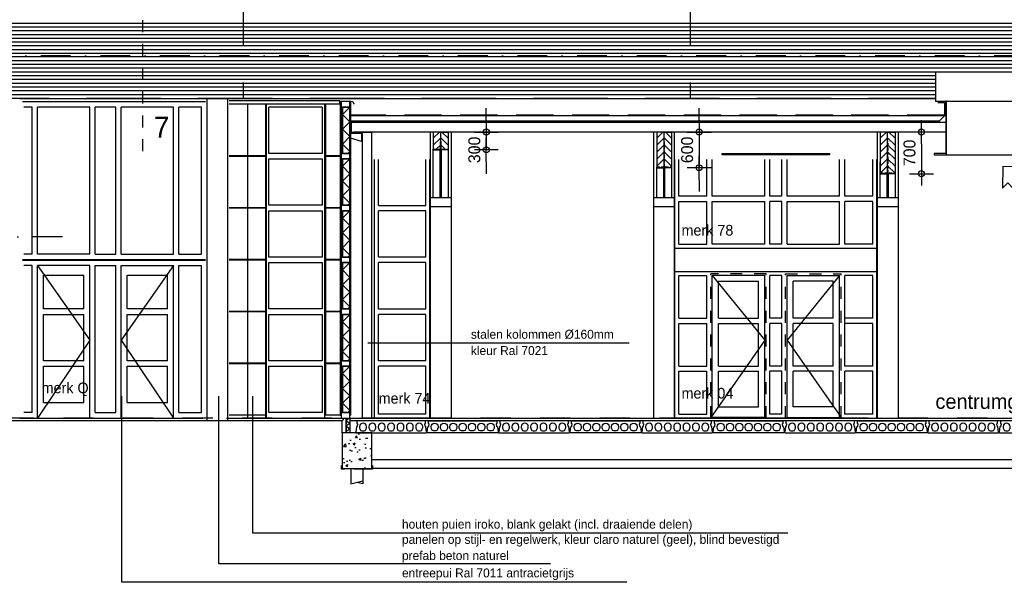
# Model space of a CAD drawing. Extents: x 0 to 140000, y 0 to 84100.
# Tile 75 of 105: x 35122 to 51645, y 42877 to 52321. Entities that reach past the tile are written whole.
import ezdxf
from ezdxf.enums import TextEntityAlignment as Align

# ---------------------------------------------------------------- set-up
doc = ezdxf.new("R2010")
doc.units = 0
doc.header["$LTSCALE"] = 100
doc.header["$MEASUREMENT"] = 0
doc.header["$PDMODE"] = 35
doc.header["$PDSIZE"] = 5
for name, pattern in [('B0201', [50, 31.25, -6.25, 6.25, -6.25]), ('B0701', [9.375, 6.25, -3.125]), ('B0702', [4.6875, 3.125, -1.5625]), ('B0703', [18.75, 12.5, -6.25]), ('DASHDOT', [1, 0.5, -0.25, 0, -0.25]), ('DASHED', [0.75, 0.5, -0.25]), ('DASHEDX2', [1.5, 1, -0.5]), ('TEGELS', [4, 2, -2])]:
    doc.linetypes.add(name, pattern=pattern)
doc.layers.get('0').update_dxf_attribs({"linetype": 'CONTINUOUS'})
doc.layers.get('DEFPOINTS').update_dxf_attribs({"linetype": 'CONTINUOUS'})
for name, color, linetype in [('AA21XM2-_ISOLATIES', 1, 'CONTINUOUS'), ('AA27K---_ISOLATIE', 1, 'CONTINUOUS'), ('AA28----_KONSTRUKTIE', 1, 'CONTINUOUS'), ('AC32----_BINNENKOZIJ', 1, 'CONTINUOUS'), ('AL$0A---_WIJZIGINGEN', 2, 'CONTINUOUS'), ('AL$1A---_ALGEMEEN', 1, 'CONTINUOUS'), ('AL$7A---_STRAMIEN', 42, 'B0201'), ('AL$8A---_HULPLIJNEN', 1, 'CONTINUOUS'), ('AL11----_GRONDWERK', 4, 'CONTINUOUS'), ('AL21----_BUITENWAND', 2, 'CONTINUOUS'), ('AL21XM2-_ISOLATIES', 1, 'CONTINUOUS'), ('AL21XN6-_KUNSTSTOF', 2, 'CONTINUOUS'), ('AL23----_VLOEREN', 7, 'CONTINUOUS'), ('AL27K---_ISOLATIE', 7, 'CONTINUOUS'), ('AL27MH--_METAAL', 7, 'CONTINUOUS'), ('AL28----_KONSTRUKTIE', 3, 'CONTINUOUS'), ('AL28MH--_METAAL', 3, 'CONTINUOUS'), ('AL31----_BUITENKOZ', 7, 'CONTINUOUS'), ('AL32----_BINNENKOZIJ', 7, 'CONTINUOUS'), ('AL43----_VLOERAFW', 1, 'CONTINUOUS'), ('AL45----_PLAFONDAFW', 7, 'CONTINUOUS'), ('AL47----_DAKAFW', 1, 'CONTINUOUS'), ('AM$1A---_ALGEMEEN', 1, 'CONTINUOUS'), ('AT$0A---_WIJZIGINGEN', 7, 'CONTINUOUS'), ('AT$1A---_ALGEMEEN', 7, 'CONTINUOUS'), ('AT$1A---_TEKST', 2, 'CONTINUOUS'), ('DETAILS', 4, 'TEGELS'), ('DICHTING', 3, 'B0702'), ('DLLATATIE', 3, 'B0703')]:
    doc.layers.add(name, color=color, linetype=linetype)
doc.styles.add('00_10', font='B-GBP.shx', dxfattribs={"height": 12})
doc.styles.add('01_100', font='B-GBP.shx', dxfattribs={"height": 180})
doc.styles.add('02_100', font='B-GBP.shx', dxfattribs={"height": 250})
doc.styles.add('03_100', font='B-GBP.shx', dxfattribs={"height": 350})
doc.styles.add('03_AT', font='B-GBP')
doc.styles.add('B-01', font='b-gbp')
doc.dimstyles.new('BV100-18', dxfattribs={"dimscale": 100, "dimtxt": 2, "dimasz": 2, "dimexe": 3, "dimexo": 3, "dimgap": 1, "dimtad": 1, "dimdec": 0, "dimzin": 0, "dimtxsty": 'B-01', "dimblk": 'TOD', "dimcen": 1, "dimdle": 1.25, "dimse1": 1, "dimse2": 1, "dimclrd": 1, "dimclre": 1, "dimclrt": 1, "dimazin": 3, "dimtfac": 0.5, "dimtdec": 0, "dimtix": 1, "dimtmove": 0, "dimatfit": 3, "dimtolj": 1, "dimtzin": 0})

# ---------------------------------------------------------------- blocks, each defined once
blk = doc.blocks.new('N110200A_8790002')
blk.add_lwpolyline([(590, 0), (600, 10), (600, 20), (595, 20), (583.485281, 100.60303), (569.343146, 114.745166), (564.393398, 149.393398), (575, 160), (575, 200), (-575, 200), (-575, 160), (-564.393398, 149.393398), (-569.343146, 114.745166), (-583.485281, 100.60303), (-595, 20), (-600, 20), (-600, 10), (-590, 0)], close=True)
for points in [[(-529.5, 106.5), (-529.5, 86.873683, 0.099699), (-528.330573, 81.0672), (-513.225136, 45.08727, 0.216278), (-508.981623, 41.155233, 0.162058), (-433.018377, 41.155233, 0.216278), (-428.774864, 45.08727), (-413.669427, 81.0672, 0.099699), (-412.5, 86.873683), (-412.5, 106.5, 1)], [(-372.5, 106.5), (-372.5, 86.873683, 0.099699), (-371.330573, 81.0672), (-356.225136, 45.08727, 0.216278), (-351.981623, 41.155233, 0.162058), (-276.018377, 41.155233, 0.216278), (-271.774864, 45.08727), (-256.669427, 81.0672, 0.099699), (-255.5, 86.873683), (-255.5, 106.5, 1)], [(-215.5, 106.5), (-215.5, 86.873683, 0.099699), (-214.330573, 81.0672), (-199.225136, 45.08727, 0.216278), (-194.981623, 41.155233, 0.162058), (-119.018377, 41.155233, 0.216278), (-114.774864, 45.08727), (-99.669427, 81.0672, 0.099699), (-98.5, 86.873683), (-98.5, 106.5, 1)], [(-58.5, 106.5), (-58.5, 86.873683, 0.099699), (-57.330573, 81.0672), (-42.225136, 45.08727, 0.216278), (-37.981623, 41.155233, 0.162058), (37.981623, 41.155233, 0.216278), (42.225136, 45.08727), (57.330573, 81.0672, 0.099699), (58.5, 86.873683), (58.5, 106.5, 1)], [(98.5, 106.5), (98.5, 86.873683, 0.099699), (99.669427, 81.0672), (114.774864, 45.08727, 0.216278), (119.018377, 41.155233, 0.162058), (194.981623, 41.155233, 0.216278), (199.225136, 45.08727), (214.330573, 81.0672, 0.099699), (215.5, 86.873683), (215.5, 106.5, 1)], [(255.5, 106.5), (255.5, 86.873683, 0.099699), (256.669427, 81.0672), (271.774864, 45.08727, 0.216278), (276.018377, 41.155233, 0.162058), (351.981623, 41.155233, 0.216278), (356.225136, 45.08727), (371.330573, 81.0672, 0.099699), (372.5, 86.873683), (372.5, 106.5, 1)], [(412.5, 106.5), (412.5, 86.873683, 0.099699), (413.669427, 81.0672), (428.774864, 45.08727, 0.216278), (433.018377, 41.155233, 0.162058), (508.981623, 41.155233, 0.216278), (513.225136, 45.08727), (528.330573, 81.0672, 0.099699), (529.5, 86.873683), (529.5, 106.5, 1)]]:
    blk.add_lwpolyline(points, format="xyb", close=True)
blk = doc.blocks.new('ARC9124')
at = {"color": 0}
for q in [(-124, -62), (124, -62)]:
    blk.add_line((0, 62), q, dxfattribs=at)
blk = doc.blocks.new('AS00S005')
at = {"layer": 'AL$0A---_WIJZIGINGEN'}
blk.add_lwpolyline([(0, 0), (-5.12, -5.12), (-5.12, -2.56), (-13.06, -2.56), (-13.06, 2.56), (-5.12, 2.56), (-5.12, 5.12)], close=True, dxfattribs=at)
at = {"layer": 'AT$0A---_WIJZIGINGEN', "color": 3, "style": '03_AT'}
blk.add_attdef('NUMMER', text='', height=3.5, dxfattribs=at).set_placement((-8.98, -0.06), align=Align.MIDDLE)
blk = doc.blocks.new('TOD')
for p, q in [((0, -1), (0, 1)), ((-1, 0), (1, 0))]:
    blk.add_line(p, q)
blk.add_circle((0, 0), 0.25)
blk = doc.blocks.new('*D625')
at = {"color": 1, "linetype": 'BYBLOCK'}
for p, q in [((42952, 50635), (42952, 50835)), ((42952, 50435), (42952, 50135)), ((42952, 50435), (42952, 50135)), ((42952, 49935), (42952, 49735))]:
    blk.add_line(p, q, dxfattribs=at)
at = {"layer": 'DEFPOINTS', "color": 0, "linetype": 'BYBLOCK'}
for p in [(42665, 50435), (42665, 50135), (42952, 50135)]:
    blk.add_point(p, dxfattribs=at)
at = {"color": 1, "linetype": 'BYBLOCK', "xscale": 200, "yscale": 200, "zscale": 200}
for p, rotation in [((42952, 50435), 270), ((42952, 50135), 90)]:
    blk.add_blockref('TOD', p, dxfattribs=dict(at, rotation=rotation))
at = {"color": 1, "linetype": 'BYBLOCK', "insert": (42752, 50135), "char_height": 200, "attachment_point": 5, "rotation": 90, "style": 'B-01'}
blk.add_mtext('\\A1;300', dxfattribs=at)
blk = doc.blocks.new('*D626')
at = {"color": 1, "linetype": 'BYBLOCK'}
for p, q in [((46523, 50635), (46523, 50835)), ((46523, 50435), (46523, 49835)), ((46523, 49635), (46523, 49435))]:
    blk.add_line(p, q, dxfattribs=at)
at = {"layer": 'DEFPOINTS', "color": 0, "linetype": 'BYBLOCK'}
for p in [(46190, 50435), (46094, 49835), (46523, 49835)]:
    blk.add_point(p, dxfattribs=at)
at = {"color": 1, "linetype": 'BYBLOCK', "xscale": 200, "yscale": 200, "zscale": 200}
for p, rotation in [((46523, 50435), 270), ((46523, 49835), 90)]:
    blk.add_blockref('TOD', p, dxfattribs=dict(at, rotation=rotation))
at = {"color": 1, "linetype": 'BYBLOCK', "insert": (46323, 50135), "char_height": 200, "attachment_point": 5, "rotation": 90, "style": 'B-01'}
blk.add_mtext('\\A1;600', dxfattribs=at)
blk = doc.blocks.new('*D627')
at = {"color": 1, "linetype": 'BYBLOCK'}
blk.add_line((50255, 50235), (50255, 49935), dxfattribs=at)
at = {"layer": 'DEFPOINTS', "color": 0, "linetype": 'BYBLOCK'}
for p in [(49921, 50435), (49812, 49735), (50255, 49735)]:
    blk.add_point(p, dxfattribs=at)
at = {"color": 1, "linetype": 'BYBLOCK', "xscale": 200, "yscale": 200, "zscale": 200}
for p, rotation in [((50255, 50435), 90), ((50255, 49735), 270)]:
    blk.add_blockref('TOD', p, dxfattribs=dict(at, rotation=rotation))
at = {"color": 1, "linetype": 'BYBLOCK', "insert": (50055, 50085), "char_height": 200, "attachment_point": 5, "rotation": 90, "style": 'B-01'}
blk.add_mtext('\\A1;700', dxfattribs=at)

msp = doc.modelspace()

# ---------------------------------------------------------------- hatches: boundary and pattern name
at = {"layer": 'AA28----_KONSTRUKTIE'}
h = msp.add_hatch(dxfattribs=at)
h.set_pattern_fill('ANSI31', color=256, scale=666, style=0)
h.set_pattern_definition([(45, (-49403.96, 25384.29), (-58.86664, 58.86664), [])])
h.paths.add_polyline_path([(42186.7, 50434.7), (42061.7, 50434.7), (42061.7, 50134.7), (42186.7, 50134.7)])
h = msp.add_hatch(dxfattribs=at)
h.set_pattern_fill('ANSI31', color=256, scale=666, style=0)
h.set_pattern_definition([(135, (133777.34, 25384.29), (58.86664, 58.86664), [])])
h.paths.add_polyline_path([(42186.7, 50434.7), (42311.7, 50434.7), (42311.7, 50134.7), (42186.7, 50134.7)])
h = msp.add_hatch(dxfattribs=at)
h.set_pattern_fill('ANSI31', color=256, scale=666, style=0)
h.set_pattern_definition([(45, (-45653.96, 25384.29), (-58.86664, 58.86664), [])])
h.paths.add_polyline_path([(45936.7, 50434.7), (45811.7, 50434.7), (45811.7, 49834.7), (45936.7, 49834.7)])
h = msp.add_hatch(dxfattribs=at)
h.set_pattern_fill('ANSI31', color=256, scale=666, style=0)
h.set_pattern_definition([(135, (137527.34, 25384.29), (58.86664, 58.86664), [])])
h.paths.add_polyline_path([(45936.7, 50434.7), (46061.7, 50434.7), (46061.7, 49834.7), (45936.7, 49834.7)])
h = msp.add_hatch(dxfattribs=at)
h.set_pattern_fill('ANSI31', color=256, scale=666, style=0)
h.set_pattern_definition([(45, (-41903.96, 25384.29), (-58.86664, 58.86664), [])])
h.paths.add_polyline_path([(49686.7, 50434.7), (49561.7, 50434.7), (49561.7, 49734.7), (49686.7, 49734.7)])
h = msp.add_hatch(dxfattribs=at)
h.set_pattern_fill('ANSI31', color=256, scale=666, style=0)
h.set_pattern_definition([(135, (141277.34, 25384.29), (58.86664, 58.86664), [])])
h.paths.add_polyline_path([(49686.7, 50434.7), (49811.7, 50434.7), (49811.7, 49734.7), (49686.7, 49734.7)])
h = msp.add_hatch(dxfattribs=at)
h.set_pattern_fill('AR-CONC', color=256, scale=50, style=0)
h.set_pattern_definition([(50, (-55340.1, 60), (358.6301, -31.3761), [37.5, -412.5]), (355, (-55340.1, 60), (-69.3757, 376.0961), [30, -330]), (100.4514, (-55310.22, 57.4), (289.2547, 344.7198), [31.8701, -350.571]), (46.1842, (-55340.1, 160), (533.6205, -82.7595), [56.25, -618.75]), (96.6356, (-55295.64, 153.1), (467.3314, 487.059), [47.8051, -525.8565]), (351.1842, (-55340.1, 160), (467.331, 487.0593), [45, -495]), (21, (-55290.1, 135), (298.4535, -201.30945), [37.5, -412.5]), (326, (-55290.1, 135), (121.6577, 362.575), [30, -330]), (71.4514, (-55265.23, 118.22), (420.1113, 161.2652), [31.8701, -350.571]), (37.5, (-55340.1, 60), (6.07993, 166.44693), [0, -326, 0, -335, 0, -331.25]), (7.5, (-55340.1, 60), (131.53477, 197.20586), [0, -191, 0, -318.5, 0, -126.25]), (327.5, (-55451.6, 60), (266.91122, -11.27744), [0, -125, 0, -390, 0, -517.5]), (317.5, (-55501.6, 60), (291.5931, 50.0525), [0, -162.5, 0, -259, 0, -367.5])])
h.paths.add_polyline_path([(40530.9, 44784.7), (41030.9, 44784.7), (41030.9, 45384.7), (40530.9, 45384.7)])

# ---------------------------------------------------------------- linework, layer by layer
at = {"color": 42}
for p, q in [((46118.7, 45634.7), (46118.7, 49972.2)), ((46185.7, 48551.7), (46185.7, 49268.7)), ((46111.7, 48484.7), (49497.7, 48484.7)), ((46185.7, 48551.7), (46655.7, 48551.7)), ((47623.7, 48551.7), (46743.7, 48551.7)), ((47911.7, 48551.7), (47711.7, 48551.7)), ((47999.7, 48551.7), (48879.7, 48551.7)), ((49437.7, 48551.7), (48967.7, 48551.7)), ((41937.7, 48332.7), (41145, 48332.7)), ((41937.7, 48244.7), (41145, 48244.7)), ((46111.7, 48094.7), (49497.7, 48094.7)), ((46185.7, 48027.7), (46655.7, 48027.7)), ((46185.7, 47310.7), (46185.7, 48027.7)), ((46655.7, 47310.7), (46655.7, 48027.7)), ((47623.7, 48027.7), (46743.7, 48027.7)), ((46743.7, 45634.7), (46743.7, 48027.7)), ((46848.7, 47310.7), (46848.7, 47932.7)), ((46848.7, 47932.7), (47518.9, 47932.7)), ((47518.9, 47310.7), (47518.9, 47932.7)), ((47623.7, 45634.7), (47623.7, 48027.7)), ((47911.7, 48027.7), (47711.7, 48027.7)), ((47711.7, 47310.7), (47711.7, 48027.7)), ((47911.7, 47310.7), (47911.7, 48027.7)), ((47999.7, 48027.7), (48879.7, 48027.7)), ((47999.7, 45634.7), (47999.7, 48027.7)), ((48104.5, 47310.7), (48104.5, 47932.7)), ((48774.7, 47932.7), (48104.5, 47932.7)), ((48774.7, 47310.7), (48774.7, 47932.7)), ((48879.7, 45634.7), (48879.7, 48027.7)), ((49437.7, 48027.7), (48967.7, 48027.7)), ((48967.7, 46506.7), (48967.7, 48027.7)), ((49437.7, 47310.7), (49437.7, 48027.7)), ((41937.7, 47462.7), (41145, 47462.7)), ((41937.7, 47374.7), (41145, 47374.7)), ((46185.7, 47310.7), (46655.7, 47310.7)), ((46848.7, 47310.7), (47519.1, 47310.7)), ((47911.9, 47310.7), (47711.7, 47310.7)), ((48774.9, 47310.7), (48104.5, 47310.7)), ((48967.7, 46527.3), (48967.7, 47287)), ((49437.9, 47310.7), (48967.9, 47310.7)), ((46185.7, 47222.7), (46655.7, 47222.7)), ((46185.7, 46506.7), (46185.7, 47222.7)), ((46655.7, 46506.7), (46655.7, 47222.7)), ((46848.7, 46506.7), (46848.7, 47222.7)), ((46848.7, 47222.7), (47519.1, 47222.7)), ((47518.9, 46506.7), (47518.9, 47222.7)), ((47911.9, 47222.7), (47711.7, 47222.7)), ((47711.7, 46506.7), (47711.7, 47222.7)), ((47911.7, 46506.7), (47911.7, 47222.7)), ((48104.5, 46506.7), (48104.5, 47222.7)), ((48774.9, 47222.7), (48104.5, 47222.7)), ((48774.7, 46506.7), (48774.7, 47222.7)), ((49437.9, 47222.7), (48967.9, 47222.7)), ((49437.7, 46506.7), (49437.7, 47222.7)), ((41937.7, 46592.7), (41145, 46592.7)), ((41937.7, 46504.7), (41145, 46504.7)), ((46185.7, 46506.7), (46655.7, 46506.7)), ((46848.7, 46506.7), (47518.9, 46506.7)), ((47911.7, 46506.7), (47711.7, 46506.7)), ((48774.7, 46506.7), (48104.5, 46506.7)), ((49437.7, 46506.7), (48967.7, 46506.7)), ((46185.7, 46418.7), (46655.7, 46418.7)), ((46185.7, 45701.7), (46185.7, 46418.7)), ((46655.7, 45701.7), (46655.7, 46418.7)), ((46848.7, 45820.7), (46848.7, 46418.7)), ((46848.7, 46418.7), (47518.9, 46418.7)), ((47518.9, 45820.7), (47518.9, 46418.7)), ((47911.7, 46418.7), (47711.7, 46418.7)), ((47711.7, 45701.7), (47711.7, 46418.7)), ((47911.7, 45701.7), (47911.7, 46418.7)), ((48104.5, 45820.7), (48104.5, 46418.7)), ((48774.7, 46418.7), (48104.5, 46418.7)), ((48774.7, 45820.7), (48774.7, 46418.7)), ((48967.7, 45701.7), (48967.7, 46418.7)), ((49437.7, 46418.7), (48967.7, 46418.7)), ((49437.7, 45701.7), (49437.7, 46418.7)), ((46848.7, 45820.7), (47518.9, 45820.7)), ((48774.7, 45820.7), (48104.5, 45820.7)), ((46718.7, 45634.7), (46118.7, 45634.7)), ((46185.7, 45701.7), (46655.7, 45701.7)), ((47623.7, 45644.7), (46743.7, 45644.7)), ((47978.7, 45634.7), (47648.7, 45634.7)), ((47911.7, 45701.7), (47711.7, 45701.7)), ((47999.7, 45644.7), (48879.7, 45644.7)), ((48904.7, 45634.7), (49504.7, 45634.7)), ((49437.7, 45701.7), (48967.7, 45701.7))]:
    msp.add_line(p, q, dxfattribs=at)
msp.add_lwpolyline([(40503.5, 50909.9), (40492.5, 50906.2), (40492.5, 50960.8), (40499.3, 50952.6), (40712.5, 50945.7), (40731.6, 50909.7), (40721.2, 50903.3)])
at = {"color": 0}
msp.add_lwpolyline([(40532.1, 45384.7), (40532.1, 45599.7), (40553.1, 45604.7), (40557.1, 45634.7), (40592.1, 45634.7), (40592.1, 45384.7)], close=True, dxfattribs=at)
at = {"layer": 'AA21XM2-_ISOLATIES'}
for p, q in [((40662.3, 50853.7), (40538.3, 50729.7)), ((40662.3, 50109.7), (40538.3, 50233.7)), ((40662.3, 50109.7), (40627.3, 50074.7)), ((40662.3, 49983.7), (40538.3, 49859.7)), ((40662.3, 49239.7), (40538.3, 49363.7)), ((40662.3, 49113.7), (40538.3, 48989.7)), ((40662.3, 49239.7), (40627.3, 49204.7)), ((40662.3, 48369.7), (40538.3, 48493.7)), ((40662.3, 48369.7), (40627.3, 48334.7)), ((40662.3, 48243.7), (40538.3, 48119.7)), ((40662.3, 47499.7), (40538.3, 47623.7)), ((40662.3, 47499.7), (40627.3, 47464.7)), ((40662.3, 47373.7), (40538.3, 47249.7)), ((40662.3, 46629.7), (40538.3, 46753.7)), ((40662.3, 46629.7), (40627.3, 46594.7)), ((40662.3, 46503.7), (40538.3, 46379.7)), ((40662.3, 45759.7), (40538.3, 45883.7)), ((40662.3, 45759.7), (40627.3, 45724.7))]:
    msp.add_line(p, q, dxfattribs=at)
at = {"layer": 'AA27K---_ISOLATIE'}
for p, q in [((40662.1, 45633.7), (40592.1, 45587.5)), ((40662.1, 45541.3), (40592.1, 45587.5)), ((40662.1, 45541.3), (40592.1, 45495.1)), ((40662.1, 45448.9), (40592.1, 45495.1)), ((40662.1, 45448.9), (40592.1, 45402.7))]:
    msp.add_line(p, q, dxfattribs=at)
at = {"layer": 'AC32----_BINNENKOZIJ', "color": 42}
for p, q in [((46743.7, 48027.7), (47623.7, 46939.7)), ((48879.7, 48027.7), (47999.7, 46939.7)), ((47623.7, 46939.7), (46718.7, 45644.7)), ((47999.7, 46939.7), (48904.7, 45644.7))]:
    msp.add_line(p, q, dxfattribs=at)
at = {"layer": 'AL$1A---_ALGEMEEN'}
for p, q in [((45352.4, 46890.1), (40963.3, 46890.1)), ((36836.7, 42876.7), (36836.7, 46000.1)), ((38464.3, 43189), (38464.3, 46000.1)), ((39034.4, 43702.9), (39034.4, 46000.1)), ((48010.5, 43702.9), (39034.4, 43702.9)), ((44031.1, 43189), (38464.3, 43189)), ((45308.6, 42876.7), (36836.7, 42876.7))]:
    msp.add_line(p, q, dxfattribs=at)
at = {"layer": 'AL$7A---_STRAMIEN', "color": 1, "linetype": 'DASHDOT', "ltscale": 10}
for p, q in [((130984.9, 51714.7), (9173.5, 51714.7)), ((35838.9, 48674.7), (9173.5, 48674.7)), ((102367.1, 45634.7), (9173.5, 45634.7)), ((103361.7, 45634.7), (10168.2, 45634.7))]:
    msp.add_line(p, q, dxfattribs=at)
at = {"layer": 'AL$8A---_HULPLIJNEN'}
for p, q in [((38943.9, 50903.7), (38943.9, 45634.7)), ((40867.5, 50424.8), (40867.5, 45634.7)), ((41027.5, 50424.8), (41027.5, 45634.7)), ((39264.2, 50034.7), (38636.7, 50034.7)), ((39264.2, 50024.7), (38636.7, 50024.7)), ((39264.2, 49164.7), (38636.7, 49164.7)), ((39264.2, 49154.7), (38636.7, 49154.7)), ((39264.2, 48294.7), (38636.7, 48294.7)), ((39264.2, 48284.7), (38636.7, 48284.7)), ((39264.2, 47424.7), (38636.7, 47424.7)), ((39264.2, 47414.7), (38636.7, 47414.7)), ((39264.2, 46554.7), (38636.7, 46554.7)), ((39264.2, 46544.7), (38636.7, 46544.7)), ((39264.2, 45684.7), (38636.7, 45684.7)), ((68186.7, 44934.7), (41031.1, 44934.7)), ((68186.7, 44784.7), (41031.1, 44784.7))]:
    msp.add_line(p, q, dxfattribs=at)
at = {"layer": 'AL$8A---_HULPLIJNEN', "color": 7}
for p, q in [((40255.1, 50903.7), (40255.1, 50034.7)), ((40502.4, 50034.7), (40255.1, 50034.7)), ((40502.4, 50024.7), (40255.1, 50024.7)), ((40255.1, 50024.7), (40255.1, 49164.7)), ((40502.4, 49164.7), (40255.1, 49164.7)), ((40502.4, 49154.7), (40255.1, 49154.7)), ((40255.1, 49154.7), (40255.1, 48294.7)), ((40502.4, 48294.7), (40255.1, 48294.7)), ((40502.4, 48284.7), (40255.1, 48284.7)), ((40255.1, 48284.7), (40255.1, 47424.7)), ((40502.4, 47424.7), (40255.1, 47424.7)), ((40502.4, 47414.7), (40255.1, 47414.7)), ((40255.1, 47414.7), (40255.1, 45684.7)), ((40502.4, 46554.7), (40255.1, 46554.7)), ((40502.4, 46544.7), (40255.1, 46544.7)), ((40502.4, 45684.7), (40255.1, 45684.7))]:
    msp.add_line(p, q, dxfattribs=at)
at = {"layer": 'AL$8A---_HULPLIJNEN', "color": 1}
for p, q in [((40502.4, 50944.7), (40502.4, 50034.7)), ((40514.8, 50944.7), (40514.8, 45684.7)), ((40662.1, 50944.7), (40662.1, 45684.7)), ((40674.5, 50944.7), (40674.5, 50034.7)), ((40502.4, 50034.7), (40514.8, 50034.7)), ((40502.4, 50024.7), (40514.8, 50024.7)), ((40502.4, 50024.7), (40502.4, 49164.7)), ((40662.1, 50034.7), (40674.5, 50034.7)), ((40662.1, 50024.7), (40674.5, 50024.7)), ((40674.5, 50024.7), (40674.5, 49164.7)), ((40502.4, 49164.7), (40514.8, 49164.7)), ((40502.4, 49154.7), (40514.8, 49154.7)), ((40502.4, 49154.7), (40502.4, 48294.7)), ((40662.1, 49164.7), (40674.5, 49164.7)), ((40662.1, 49154.7), (40674.5, 49154.7)), ((40674.5, 49154.7), (40674.5, 48294.7)), ((40502.4, 48294.7), (40514.8, 48294.7)), ((40502.4, 48284.7), (40514.8, 48284.7)), ((40502.4, 48284.7), (40502.4, 47424.7)), ((40662.1, 48294.7), (40674.5, 48294.7)), ((40662.1, 48284.7), (40674.5, 48284.7)), ((40674.5, 48284.7), (40674.5, 47424.7)), ((40502.4, 47424.7), (40514.8, 47424.7)), ((40662.1, 47424.7), (40674.5, 47424.7)), ((40502.4, 47414.7), (40514.8, 47414.7)), ((40502.4, 47414.7), (40502.4, 46554.7)), ((40662.1, 47414.7), (40674.5, 47414.7)), ((40674.5, 47414.7), (40674.5, 46554.7)), ((40502.4, 46554.7), (40514.8, 46554.7)), ((40502.4, 46544.7), (40514.8, 46544.7)), ((40502.4, 46544.7), (40502.4, 45684.7)), ((40662.1, 46554.7), (40674.5, 46554.7)), ((40662.1, 46544.7), (40674.5, 46544.7)), ((40674.5, 46544.7), (40674.5, 45684.7)), ((40502.4, 45684.7), (40514.8, 45684.7)), ((40662.1, 45684.7), (40674.5, 45684.7))]:
    msp.add_line(p, q, dxfattribs=at)
at = {"layer": 'AL$8A---_HULPLIJNEN', "color": 2}
for points in [[(40514.8, 49984.7), (40662.1, 49984.7), (40662.1, 50074.7), (40514.8, 50074.7)], [(40514.8, 49114.7), (40662.1, 49114.7), (40662.1, 49204.7), (40514.8, 49204.7)], [(40514.8, 48244.7), (40662.1, 48244.7), (40662.1, 48334.7), (40514.8, 48334.7)], [(40514.8, 47374.7), (40662.1, 47374.7), (40662.1, 47464.7), (40514.8, 47464.7)], [(40514.8, 46504.7), (40662.1, 46504.7), (40662.1, 46594.7), (40514.8, 46594.7)], [(40514.8, 45634.7), (40662.1, 45634.7), (40662.1, 45724.7), (40514.8, 45724.7)]]:
    msp.add_lwpolyline(points, close=True, dxfattribs=at)
at = {"layer": 'AL11----_GRONDWERK'}
msp.add_line((40530.9, 45584.7), (1000, 45584.7), dxfattribs=at)
at = {"layer": 'AL21----_BUITENWAND', "color": 42}
for p, q in [((11866.7, 52264.7), (105922.4, 52264.7)), ((11866.7, 52201.3), (105922.4, 52201.3)), ((11866.7, 52138), (105922.4, 52138)), ((11866.7, 52074.7), (105922.4, 52074.7)), ((11866.7, 52011.3), (105922.4, 52011.3)), ((11866.7, 51948), (105922.4, 51948)), ((11866.7, 51884.7), (105922.4, 51884.7)), ((11866.7, 51821.3), (105922.4, 51821.3)), ((11866.7, 51758), (105922.4, 51758)), ((105922.4, 51694.7), (11866.7, 51694.7)), ((105922.4, 51631.3), (11866.7, 51631.3)), ((105922.4, 51568), (11866.7, 51568)), ((105922.4, 51504.7), (11866.7, 51504.7)), ((61741.6, 51441.3), (11866.7, 51441.3)), ((50491.6, 51378), (11866.7, 51378)), ((50491.6, 51314.7), (11866.7, 51314.7)), ((50491.6, 51251.3), (11866.7, 51251.3)), ((50491.6, 51188), (11866.7, 51188)), ((50491.6, 51124.7), (11866.7, 51124.7)), ((50491.6, 51061.3), (11866.7, 51061.3))]:
    msp.add_line(p, q, dxfattribs=at)
at = {"layer": 'AL21----_BUITENWAND'}
msp.add_line((35121.7, 50998), (50491.6, 50998), dxfattribs=at)
at = {"layer": 'AL21XM2-_ISOLATIES'}
for points in [[(40538.3, 50074.7), (40662.1, 50074.7), (40662.1, 50854.7), (40538.3, 50854.7)], [(40538.3, 49204.7), (40662.1, 49204.7), (40662.1, 49984.7), (40538.3, 49984.7)], [(40538.3, 48334.7), (40662.1, 48334.7), (40662.1, 49114.7), (40538.3, 49114.7)], [(40538.3, 47464.7), (40662.1, 47464.7), (40662.1, 48244.7), (40538.3, 48244.7)], [(40538.3, 46594.7), (40662.1, 46594.7), (40662.1, 47374.7), (40538.3, 47374.7)], [(40538.3, 45724.7), (40662.1, 45724.7), (40662.1, 46504.7), (40538.3, 46504.7)]]:
    msp.add_lwpolyline(points, close=True, dxfattribs=at)
at = {"layer": 'AL21XN6-_KUNSTSTOF', "color": 0, "linetype": 'B0702'}
msp.add_lwpolyline([(41041.1, 44834.7), (41041.1, 44774.7), (40521.1, 44774.7), (40521.1, 44834.7)], dxfattribs=at)
msp.add_lwpolyline([(41041.1, 44834.7), (41041.1, 44774.7), (40521.1, 44774.7), (40521.1, 44834.7)], dxfattribs=at)
at = {"layer": 'AL23----_VLOEREN'}
for p, q in [((40662.1, 45629.7), (96239.8, 45629.7)), ((96239.8, 45584.7), (40662.1, 45584.7))]:
    msp.add_line(p, q, dxfattribs=at)
at = {"layer": 'AL27K---_ISOLATIE'}
for p, q in [((50640.5, 50704.7), (40674.5, 50704.7)), ((40674.5, 50624.7), (50561.7, 50624.7))]:
    msp.add_line(p, q, dxfattribs=at)
for points in [[(50532.1, 50927.9), (50640.5, 50927.9), (50640.5, 50704.7), (50532.1, 50594.7), (50355.5, 50594.7)], [(40592.1, 45634.7), (40592.1, 45384.7)], [(40662.1, 45634.7), (40662.1, 45384.7)]]:
    msp.add_lwpolyline(points, dxfattribs=at)
at = {"layer": 'AL27MH--_METAAL'}
for p, q in [((50661.9, 50594.7), (40720, 50594.7)), ((50661.9, 50434.7), (40724, 50434.7))]:
    msp.add_line(p, q, dxfattribs=at)
at = {"layer": 'AL27MH--_METAAL', "color": 1}
msp.add_line((50676.9, 50052.7), (52446.9, 50052.7), dxfattribs=at)
at = {"layer": 'AL27MH--_METAAL'}
for points in [[(50491.6, 50952.9), (52632.3, 50952.9), (52632.3, 51441.5), (50491.6, 51441.5)], [(50661.9, 50052.7), (50676.9, 50052.7), (50676.9, 50952.9), (50661.9, 50952.9)]]:
    msp.add_lwpolyline(points, close=True, dxfattribs=at)
at = {"layer": 'AL28----_KONSTRUKTIE', "color": 3}
for p, q in [((38261.7, 50998), (38261.7, 45584.7)), ((38611.7, 50998), (38611.7, 45584.7))]:
    msp.add_line(p, q, dxfattribs=at)
at = {"layer": 'AL28----_KONSTRUKTIE'}
for p, q in [((42011.7, 50434.7), (42011.7, 45634.7)), ((42361.7, 50434.7), (42361.7, 45634.7)), ((45761.7, 45634.7), (45761.7, 50434.7)), ((46111.7, 45634.7), (46111.7, 50434.7)), ((49511.7, 50434.7), (49511.7, 45634.7)), ((49861.7, 50434.7), (49861.7, 45634.7)), ((42011.7, 49334.7), (42361.7, 49334.7)), ((45761.7, 49334.7), (46111.7, 49334.7)), ((49511.7, 49334.7), (49861.7, 49334.7)), ((42011.7, 49184.7), (42361.7, 49184.7)), ((45761.7, 49184.7), (46111.7, 49184.7)), ((49511.7, 49184.7), (49861.7, 49184.7))]:
    msp.add_line(p, q, dxfattribs=at)
at = {"layer": 'AL28----_KONSTRUKTIE', "color": 1}
for p, q in [((40680.9, 44784.7), (40680.9, 44528.7)), ((40880.9, 44784.7), (40880.9, 44528.7)), ((40680.9, 44528.7), (40880.9, 44578.7)), ((40880.9, 44528.7), (40780.9, 44553.7))]:
    msp.add_line(p, q, dxfattribs=at)
at = {"layer": 'AL28----_KONSTRUKTIE'}
for points in [[(42186.7, 50434.7), (42061.7, 50434.7), (42061.7, 50134.7), (42186.7, 50134.7)], [(42186.7, 50434.7), (42311.7, 50434.7), (42311.7, 50134.7), (42186.7, 50134.7)], [(45936.7, 50434.7), (45811.7, 50434.7), (45811.7, 49834.7), (45936.7, 49834.7)], [(45936.7, 50434.7), (46061.7, 50434.7), (46061.7, 49834.7), (45936.7, 49834.7)], [(49686.7, 50434.7), (49561.7, 50434.7), (49561.7, 49734.7), (49686.7, 49734.7)], [(49686.7, 50434.7), (49811.7, 50434.7), (49811.7, 49734.7), (49686.7, 49734.7)], [(40530.9, 44784.7), (41030.9, 44784.7), (41030.9, 45384.7), (40530.9, 45384.7)]]:
    msp.add_lwpolyline(points, close=True, dxfattribs=at)
at = {"layer": 'AL28MH--_METAAL', "color": 3}
msp.add_lwpolyline([(40692.6, 50437.2), (40739.4, 50433.4, -0.3910206), (40744.5, 50427.9), (40744.5, 50424.8), (40674.5, 50424.8), (40674.5, 50604.8), (40744.5, 50604.8), (40744.5, 50601.7, -0.3910206), (40739.4, 50596.2), (40692.6, 50592.5, 0.3910206), (40682.5, 50581.5), (40682.5, 50448.1, 0.3910206)], format="xyb", close=True, dxfattribs=at)
for points in [[(40674.5, 50415), (40674.5, 50424.8), (40857.5, 50424.8), (40857.5, 50415), (40674.5, 50415)], [(40744.5, 50424.8), (40744.5, 50434.7), (41024.1, 50434.7), (41024.1, 50424.8), (40744.5, 50424.8)]]:
    msp.add_lwpolyline(points, close=True, dxfattribs=at)
at = {"layer": 'AL28MH--_METAAL', "color": 1}
msp.add_lwpolyline([(40857.5, 50415), (40857.5, 50415), (40857.5, 50415), (40857.5, 50415), (40857.5, 50415), (40857.5, 50415), (40857.5, 50273.3), (40674.5, 50331.5), (40674.5, 50415), (40857.5, 50415), (40857.5, 50415), (40857.5, 50415)], close=True, dxfattribs=at)
at = {"layer": 'AL31----_BUITENKOZ', "color": 1}
for p, q in [((35170.5, 50944.7), (38237.8, 50944.7)), ((38805.7, 50903.7), (38636.7, 50903.7)), ((39253.1, 45634.7), (39253.1, 50903.7)), ((39264.2, 45634.7), (39264.2, 50903.7)), ((40236.7, 50903.7), (40236.7, 45634.7)), ((40674.5, 50944.7), (40662.1, 50944.7)), ((35330.7, 50854.7), (35188.7, 50854.7)), ((35330.7, 48382.7), (35330.7, 50854.7)), ((36298.7, 50854.7), (35418.7, 50854.7)), ((35418.7, 48382.7), (35418.7, 50854.7)), ((36298.7, 48382.7), (36298.7, 50854.7)), ((36736.7, 50854.7), (36386.7, 50854.7)), ((36386.7, 48382.7), (36386.7, 50854.7)), ((36736.7, 48382.7), (36736.7, 50854.7)), ((37704.7, 50854.7), (36824.7, 50854.7)), ((36824.7, 48382.7), (36824.7, 50854.7)), ((37704.7, 48382.7), (37704.7, 50854.7)), ((38173.1, 50854.7), (37792.7, 50854.7)), ((37792.7, 48382.7), (37792.7, 50854.7)), ((38173.7, 48382.7), (38173.7, 50854.7)), ((39303.5, 50074.7), (39303.5, 50854.7)), ((40197.4, 50854.7), (39303.5, 50854.7)), ((40197.4, 50854.7), (40197.4, 50074.7)), ((40197.4, 50074.7), (39303.5, 50074.7)), ((39303.5, 49984.7), (40197.4, 49984.7)), ((39303.5, 49204.7), (39303.5, 49984.7)), ((40197.4, 49984.7), (40197.4, 49204.7)), ((40197.4, 49204.7), (39303.5, 49204.7)), ((39303.5, 49114.7), (40197.4, 49114.7)), ((39303.5, 48334.7), (39303.5, 49114.7)), ((40197.4, 49114.7), (40197.4, 48334.7)), ((35170.5, 48294.7), (38237.8, 48294.7)), ((35170.5, 48284.7), (38237.8, 48284.7)), ((35330.7, 48382.7), (35188.7, 48382.7)), ((36298.7, 48382.7), (35418.7, 48382.7)), ((36386.7, 48382.7), (36736.7, 48382.7)), ((36824.7, 48382.7), (37704.7, 48382.7)), ((37792.7, 48382.7), (38173.7, 48382.7)), ((40197.4, 48334.7), (39303.5, 48334.7)), ((35330.7, 48196.7), (35188.7, 48196.7)), ((35330.7, 45724.7), (35330.7, 48196.7)), ((35418.7, 48196.7), (36298.7, 46939.7)), ((35418.7, 45634.7), (35418.7, 48196.7)), ((36298.7, 48196.7), (35418.7, 48196.7)), ((36298.7, 45634.7), (36298.7, 48196.7)), ((36386.7, 45724.7), (36386.7, 48196.7)), ((36386.7, 48196.7), (36736.7, 48196.7)), ((36736.7, 45724.7), (36736.7, 48196.7)), ((36824.7, 48196.7), (37704.7, 48196.7)), ((36824.7, 45634.7), (36824.7, 48196.7)), ((37704.7, 48196.7), (36824.7, 46939.7)), ((37704.7, 45634.7), (37704.7, 48196.7)), ((37792.7, 45724.7), (37792.7, 48196.7)), ((37792.7, 48196.7), (38173.7, 48196.7)), ((38173.7, 45724.7), (38173.7, 48196.7)), ((39303.5, 48244.7), (40197.4, 48244.7)), ((39303.5, 47464.7), (39303.5, 48244.7)), ((40197.4, 48244.7), (40197.4, 47464.7)), ((35518.7, 48029.5), (36198.7, 48029.5)), ((35518.7, 47464.7), (35518.7, 48029.5)), ((36198.7, 47464.7), (36198.7, 48029.5)), ((36924.7, 48029.5), (37604.7, 48029.5)), ((36924.7, 47464.7), (36924.7, 48029.5)), ((37604.7, 47464.7), (37604.7, 48029.5)), ((36198.7, 47464.7), (35518.7, 47464.7)), ((37604.7, 47464.7), (36924.7, 47464.7)), ((40197.4, 47464.7), (39303.5, 47464.7)), ((35518.7, 47374.7), (36198.7, 47374.7)), ((35518.7, 46594.7), (35518.7, 47374.7)), ((36198.7, 46594.7), (36198.7, 47374.7)), ((36924.7, 47374.7), (37604.7, 47374.7)), ((36924.7, 46594.7), (36924.7, 47374.7)), ((37604.7, 46594.7), (37604.7, 47374.7)), ((39303.5, 47374.7), (40197.4, 47374.7)), ((39303.5, 46594.7), (39303.5, 47374.7)), ((40197.4, 47374.7), (40197.4, 46594.7)), ((36298.7, 46939.7), (35418.7, 45634.7)), ((36824.7, 46939.7), (37704.7, 45634.7)), ((36198.7, 46594.7), (35518.7, 46594.7)), ((35518.7, 45896.9), (35518.7, 46504.7)), ((35518.7, 46504.7), (36198.7, 46504.7)), ((36198.7, 45896.9), (36198.7, 46504.7)), ((37604.7, 46594.7), (36924.7, 46594.7)), ((36924.7, 45896.9), (36924.7, 46504.7)), ((36924.7, 46504.7), (37604.7, 46504.7)), ((37604.7, 45896.9), (37604.7, 46504.7)), ((40197.4, 46594.7), (39303.5, 46594.7)), ((39303.5, 45724.7), (39303.5, 46504.7)), ((39303.5, 46504.7), (40197.4, 46504.7)), ((40197.4, 46504.7), (40197.4, 45724.7)), ((35518.7, 45896.9), (36198.7, 45896.9)), ((36924.7, 45896.9), (37604.7, 45896.9)), ((35121.7, 45634.7), (38195, 45634.7)), ((35330.7, 45724.7), (35188.7, 45724.7)), ((36386.7, 45724.7), (36736.7, 45724.7)), ((37792.7, 45724.7), (38173.7, 45724.7)), ((38611.7, 45634.7), (38805.7, 45634.7)), ((38790.6, 45634.7), (40514.8, 45634.7)), ((38805.7, 45634.7), (39260.4, 45634.7)), ((40197.4, 45724.7), (39303.5, 45724.7)), ((39434.7, 45634.7), (40514.8, 45634.7))]:
    msp.add_line(p, q, dxfattribs=at)
at = {"layer": 'AL31----_BUITENKOZ'}
msp.add_line((40662.1, 45629.7), (40662.1, 45384.7), dxfattribs=at)
msp.add_line((40662.1, 45629.7), (40662.1, 45384.7), dxfattribs=at)
at = {"layer": 'AL31----_BUITENKOZ', "color": 2}
msp.add_lwpolyline([(40514.8, 50854.7), (40662.1, 50854.7), (40662.1, 50944.7), (40514.8, 50944.7)], close=True, dxfattribs=at)
at = {"layer": 'AL32----_BINNENKOZIJ', "color": 42}
for p, q in [((41078, 45634.7), (41078, 49972.2)), ((41145, 49202.7), (41145, 49972.2)), ((41937.7, 49202.7), (41937.7, 49972.2)), ((42004.7, 45634.7), (42004.7, 49972.2)), ((46118.7, 48674.7), (46118.7, 49972.2)), ((46185.7, 49356.7), (46185.7, 49972.2)), ((46655.7, 49356.7), (46655.7, 49972.2)), ((46743.7, 49356.7), (46743.7, 49972.2)), ((47623.7, 49356.7), (47623.7, 49972.2)), ((47711.7, 49356.7), (47711.7, 49972.2)), ((47911.7, 49356.7), (47911.7, 49972.2)), ((47999.7, 49356.7), (47999.7, 49972.2)), ((48879.7, 49356.7), (48879.7, 49972.2)), ((48967.7, 49356.7), (48967.7, 49972.2)), ((49437.7, 49356.7), (49437.7, 49972.2)), ((49504.7, 48674.7), (49504.7, 49972.2)), ((49504.7, 45634.7), (49504.7, 49972.2)), ((46655.7, 49356.7), (46185.7, 49356.7)), ((46185.7, 49268.7), (46655.7, 49268.7)), ((46655.7, 48551.7), (46655.7, 49268.7)), ((47623.7, 49356.7), (46743.7, 49356.7)), ((46743.7, 49268.7), (47623.7, 49268.7)), ((46743.7, 48551.7), (46743.7, 49268.7)), ((47623.7, 48551.7), (47623.7, 49268.7)), ((47911.7, 49356.7), (47711.7, 49356.7)), ((47711.7, 48551.7), (47711.7, 49268.7)), ((47911.7, 49268.7), (47711.7, 49268.7)), ((47911.7, 48551.7), (47911.7, 49268.7)), ((48879.7, 49356.7), (47999.7, 49356.7)), ((47999.7, 49268.7), (48879.7, 49268.7)), ((47999.7, 48551.7), (47999.7, 49268.7)), ((48879.7, 48551.7), (48879.7, 49268.7)), ((49437.7, 49356.7), (48967.7, 49356.7)), ((48967.7, 48551.7), (48967.7, 49268.7)), ((49437.7, 49268.7), (48967.7, 49268.7)), ((49437.7, 48551.7), (49437.7, 49268.7)), ((41145, 49202.7), (41937.7, 49202.7)), ((41145, 48332.7), (41145, 49114.7)), ((41937.7, 49114.7), (41145, 49114.7)), ((41937.7, 48332.7), (41937.7, 49114.7)), ((41145, 47462.7), (41145, 48244.7)), ((41937.7, 47462.7), (41937.7, 48244.7)), ((46118.7, 45634.7), (46118.7, 48125.7)), ((49504.7, 45634.7), (49504.7, 48125.7)), ((41145, 46592.7), (41145, 47374.7)), ((41937.7, 46592.7), (41937.7, 47374.7)), ((41145, 45701.7), (41145, 46504.7)), ((41937.7, 45701.7), (41937.7, 46504.7)), ((42004.7, 45634.7), (41078, 45634.7)), ((41937.7, 45701.7), (41145, 45701.7)), ((46718.7, 45634.7), (46118.7, 45634.7)), ((47623.7, 45644.7), (46743.7, 45644.7)), ((47978.7, 45634.7), (47648.7, 45634.7)), ((47999.7, 45644.7), (48879.7, 45644.7)), ((48904.7, 45634.7), (49504.7, 45634.7))]:
    msp.add_line(p, q, dxfattribs=at)
at = {"layer": 'AL32----_BINNENKOZIJ', "color": 42, "linetype": 'TEGELS'}
for p, q in [((47648.7, 48052.5), (46718.7, 48052.5)), ((46718.7, 45634.7), (46718.7, 48052.5)), ((47648.7, 45634.7), (47648.7, 48052.5)), ((47974.7, 48052.7), (48904.7, 48052.7)), ((47974.7, 45634.7), (47974.7, 48052.7)), ((48904.7, 45634.7), (48904.7, 48052.7))]:
    msp.add_line(p, q, dxfattribs=at)
at = {"layer": 'AL43----_VLOERAFW', "color": 1, "linetype": 'CONTINUOUS'}
msp.add_line((40514.8, 45634.7), (96239.8, 45634.7), dxfattribs=at)
at = {"layer": 'AL45----_PLAFONDAFW'}
msp.add_lwpolyline([(48711.7, 50052.7), (46911.7, 50052.7), (46911.7, 50072.7), (48711.7, 50072.7)], close=True, dxfattribs=at)
msp.add_lwpolyline([(50661.9, 50072.7), (50469.7, 50072.7), (50469.7, 50052.7), (50661.9, 50052.7)], dxfattribs=at)
at = {"layer": 'AL47----_DAKAFW'}
for p, q in [((40492.4, 50958.7), (38636.7, 50958.7)), ((40492.4, 50903.7), (38790.6, 50903.7))]:
    msp.add_line(p, q, dxfattribs=at)
at = {"layer": 'AL47----_DAKAFW', "color": 7, "linetype": 'B0702'}
msp.add_line((40674.5, 50604.4), (50541.7, 50604.4), dxfattribs=at)
at = {"layer": 'AL47----_DAKAFW', "color": 7, "linetype": 'B0701'}
msp.add_lwpolyline([(50640.5, 50716.5), (40674.5, 50716.5)], dxfattribs=at)
at = {"layer": 'AM$1A---_ALGEMEEN'}
for p, q in [((42061.7, 49334.7), (42061.7, 50134.7)), ((42311.7, 50134.7), (42311.7, 49334.7)), ((49561.7, 49334.7), (49561.7, 49934.7)), ((49811.7, 49934.7), (49811.7, 49334.7)), ((45811.7, 49334.7), (45811.7, 49834.7)), ((46061.7, 49834.7), (46061.7, 49334.7))]:
    msp.add_line(p, q, dxfattribs=at)
at = {"layer": 'AM$1A---_ALGEMEEN', "color": 42, "linetype": 'DASHED'}
for points in [[(42179.2, 50149.7), (42194.2, 50149.7), (42194.2, 50274.7), (42179.2, 50274.7)], [(45929.2, 49849.7), (45944.2, 49849.7), (45944.2, 50274.7), (45929.2, 50274.7)], [(49679.2, 49749.7), (49694.2, 49749.7), (49694.2, 50274.7), (49679.2, 50274.7)], [(42311.7, 50149.7), (42311.7, 50134.7), (42061.7, 50134.7), (42061.7, 50149.7)], [(46061.7, 49849.7), (46061.7, 49834.7), (45811.7, 49834.7), (45811.7, 49849.7)], [(49811.7, 49749.7), (49811.7, 49734.7), (49561.7, 49734.7), (49561.7, 49749.7)]]:
    msp.add_lwpolyline(points, close=True, dxfattribs=at)
at = {"layer": 'AM$1A---_ALGEMEEN'}
for points in [[(42179.2, 50134.7), (42194.2, 50134.7), (42194.2, 49334.7), (42179.2, 49334.7)], [(45929.2, 49834.7), (45944.2, 49834.7), (45944.2, 49334.7), (45929.2, 49334.7)], [(49679.2, 49734.7), (49694.2, 49734.7), (49694.2, 49334.7), (49679.2, 49334.7)]]:
    msp.add_lwpolyline(points, close=True, dxfattribs=at)
at = {"layer": 'DETAILS', "color": 5}
msp.add_line((37185.1, 52313.1), (37185.1, 50062), dxfattribs=at)
at = {"layer": 'DICHTING', "color": 7, "linetype": 'DASHEDX2'}
msp.add_lwpolyline([(40598.6, 45634.7), (40598.6, 45384.7)], dxfattribs=at)
at = {"layer": 'DLLATATIE'}
for p, q in [((38871.7, 58768.5), (38871.7, 51004.8)), ((46371.7, 58768.9), (46371.7, 51004.8)), ((11866.7, 51004.8), (50491.6, 51004.8))]:
    msp.add_line(p, q, dxfattribs=at)

# ---------------------------------------------------------------- block references
ref = msp.add_blockref('AS00S005', (51623.1, 49853.9), dxfattribs=dict(xscale=-50, yscale=50, zscale=50, rotation=313.6296704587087))
ref.add_attrib('NUMMER', 'B', dxfattribs={"layer": 'AT$0A---_WIJZIGINGEN', "color": 3, "height": 3.5, "rotation": 313.62967, "style": '03_AT'}).set_placement((51930.7, 49526.6), align=Align.MIDDLE)
at = {"layer": 'AA21XM2-_ISOLATIES', "rotation": 270}
for p in [(40600.3, 50605.7), (40600.3, 50357.7), (40600.3, 49735.7), (40600.3, 49487.7), (40600.3, 48865.7), (40600.3, 48617.7), (40600.3, 47995.7), (40600.3, 47747.7), (40600.3, 47125.7), (40600.3, 46877.7), (40600.3, 46255.7), (40600.3, 46007.7)]:
    msp.add_blockref('ARC9124', p, dxfattribs=at)
at = {"layer": 'AL23----_VLOEREN'}
for p in [(41355.1, 45384.7), (43755.1, 45384.7), (46155.1, 45384.7), (48555.1, 45384.7), (50955.1, 45384.7), (52155.1, 45384.7)]:
    msp.add_blockref('N110200A_8790002', p, dxfattribs=at)
at = {"layer": 'AL23----_VLOEREN', "xscale": -1}
for p in [(42555.1, 45384.7), (44955.1, 45384.7), (47355.1, 45384.7), (49755.1, 45384.7)]:
    msp.add_blockref('N110200A_8790002', p, dxfattribs=at)

# ---------------------------------------------------------------- texts
at = {"layer": 'AT$1A---_ALGEMEEN', "color": 4, "style": '03_100'}
msp.add_text('7', height=350, dxfattribs=at).set_placement((37372.4, 50340.8))
at = {"layer": 'AT$1A---_ALGEMEEN', "color": 2}
for s, height, style, p in [('stalen kolommen %%C160mm', 150, '02_100', (42693.7, 46964.9)), ('kleur Ral 7021', 150, '02_100', (42693.7, 46691.6)), ('centrumgebied   bouwdeel C', 250, '00_10', (50489.5, 45787.7)), ('houten puien iroko, blank gelakt (incl. draaiende delen)', 150, '02_100', (41536.9, 43777.7)), ('panelen op stijl- en regelwerk, kleur claro naturel (geel), blind bevestigd', 150, '02_100', (41536.9, 43522.2)), ('prefab beton naturel', 150, '02_100', (41536.9, 43250.3)), ('entreepui Ral 7011 antracietgrijs', 150, '02_100', (41536.9, 42959.4))]:
    msp.add_text(s, height=height, dxfattribs=dict(at, style=style)).set_placement(p)
at = {"layer": 'AT$1A---_TEKST', "color": 42, "style": '01_100'}
for s, p in [('merk 78', (46228.3, 48696.2)), ('merk 04', (46228.3, 45961.2)), ('merk 74', (41145, 45875.2))]:
    msp.add_text(s, height=180, dxfattribs=at).set_placement(p)
at = {"layer": 'AT$1A---_TEKST', "style": '01_100'}
msp.add_text('merk Q', height=180, dxfattribs=at).set_placement((35489.2, 46050.9))

# ---------------------------------------------------------------- dimensions: what is measured, and where the dimension line sits
at = {"layer": 'AM$1A---_ALGEMEEN'}
dim = msp.add_linear_dim(base=(42952.4, 50134.7), p1=(42665.2, 50434.7), p2=(42665.2, 50134.7), angle=90, dimstyle='BV100-18', dxfattribs=at)
dim.commit()
dim.dimension.update_dxf_attribs({"geometry": '*D625', "text_midpoint": (42752.4, 50134.7), "dimtype": 160})
for base, p1, p2, picture, middle in [((46523.1, 49834.7), (46189.6, 50434.7), (46093.7, 49834.7), '*D626', (46323.1, 50134.7)), ((50254.9, 49734.7), (49921.4, 50434.7), (49811.7, 49734.7), '*D627', (50054.9, 50084.7))]:
    dim = msp.add_linear_dim(base=base, p1=p1, p2=p2, angle=90, dimstyle='BV100-18', dxfattribs=at)
    dim.commit()
    dim.dimension.update_dxf_attribs({"geometry": picture, "text_midpoint": middle})

doc.saveas('drawing.dxf')
